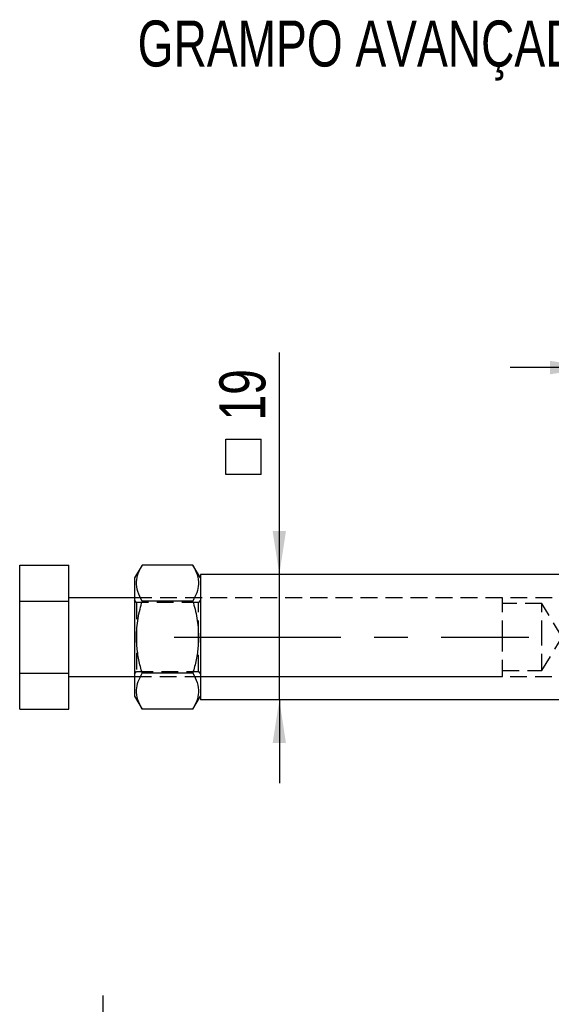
# Model space of a CAD drawing. Extents: x 101 to 797, y 38 to 582.
# Tile 13 of 25: x 101 to 182, y 333 to 482. Entities that reach past the tile are written whole.
import ezdxf

# ---------------------------------------------------------------- set-up
doc = ezdxf.new("R2010")
doc.units = 0
doc.header["$LTSCALE"] = 2
doc.linetypes.add('CENTERX2', pattern=[20.32, 12.7, -2.54, 2.54, -2.54])
doc.linetypes.add('HIDDEN', pattern=[1.905, 1.27, -0.635])
doc.layers.get('0').update_dxf_attribs({"linetype": 'CONTINUOUS'})
doc.layers.add('FORMATO', color=179, linetype='CONTINUOUS')
doc.styles.add('SLDTEXTSTYLE0', font='TXT', dxfattribs={"width": 0.75})
doc.dimstyles.new('SLDDIMSTYLE0', dxfattribs={"dimtxt": 7, "dimasz": 6.604, "dimexe": 0, "dimexo": 0.0625, "dimgap": 1.75, "dimtad": 1, "dimdec": 0, "dimrnd": 1e-09, "dimzin": 12, "dimtxsty": 'SLDTEXTSTYLE0', "dimsah": 1, "dimcen": 0.09, "dimazin": 3, "dimtfac": 1, "dimtdec": 0, "dimtmove": 0, "dimatfit": 3, "dimtolj": 1, "dimtzin": 12})
doc.dimstyles.new('SLDDIMSTYLE1', dxfattribs={"dimtxt": 7, "dimasz": 6.604, "dimexe": 0, "dimexo": 0.0625, "dimgap": 1.75, "dimtad": 1, "dimdec": 3, "dimrnd": 1e-09, "dimzin": 12, "dimtxsty": 'SLDTEXTSTYLE0', "dimsah": 1, "dimcen": 0.09, "dimazin": 3, "dimtfac": 1, "dimtdec": 3, "dimtmove": 0, "dimatfit": 3, "dimtolj": 1, "dimtzin": 12})

# ---------------------------------------------------------------- blocks, each defined once
blk = doc.blocks.new('SW_SYMBOL_MOD_BOX')
at = {"layer": 'FORMATO', "color": 0}
for p, q in [((400, 400), (400, 1600)), ((400, 1600), (1600, 1600)), ((1600, 1600), (1600, 400)), ((400, 400), (1600, 400))]:
    blk.add_line(p, q, dxfattribs=at)
blk = doc.blocks.new('_D')
at = {"layer": 'FORMATO'}
for p, q in [((140.72, 397.99), (140.72, 431.77)), ((140.72, 378.94), (140.72, 397.99)), ((140.72, 378.94), (140.72, 366.24))]:
    blk.add_line(p, q, dxfattribs=at)
for points in [[(140.72, 397.99), (141.73, 404.59), (139.7, 404.59)], [(140.72, 378.94), (139.7, 372.34), (141.73, 372.34)]]:
    blk.add_solid(points, dxfattribs=at)
at = {"layer": 'FORMATO', "xscale": 0.004470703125, "yscale": 0.004470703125, "zscale": 0.004470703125, "rotation": 90}
blk.add_blockref('SW_SYMBOL_MOD_BOX', (139.75, 411.42), dxfattribs=at)
at = {"layer": 'FORMATO', "insert": (131.59, 421.42), "char_height": 7, "attachment_point": 1, "rotation": 90, "style": 'SLDTEXTSTYLE0'}
blk.add_mtext('19', dxfattribs=at)
blk = doc.blocks.new('_D_1')
at = {"layer": 'FORMATO'}
for p, q in [((188.54, 412.96), (188.54, 431.47)), ((198.07, 412.96), (198.07, 431.47)), ((188.54, 429.47), (175.84, 429.47)), ((188.54, 429.47), (198.07, 429.47)), ((198.07, 429.47), (216.93, 429.47))]:
    blk.add_line(p, q, dxfattribs=at)
for points in [[(188.54, 429.47), (181.94, 430.49), (181.94, 428.45)], [(198.07, 429.47), (204.67, 428.45), (204.67, 430.49)]]:
    blk.add_solid(points, dxfattribs=at)
at = {"layer": 'FORMATO', "insert": (198.83, 438.49), "char_height": 7, "attachment_point": 1, "style": 'SLDTEXTSTYLE0'}
blk.add_mtext('9,53', dxfattribs=at)
blk = doc.blocks.new('_D_4')
at = {"layer": 'FORMATO'}
for p, q in [((113.93, 273.6), (113.93, 333.96)), ((126.7, 273.6), (111.93, 273.6)), ((113.93, 261.6), (113.93, 273.6)), ((126.7, 261.6), (111.93, 261.6)), ((113.93, 261.6), (113.93, 248.9))]:
    blk.add_line(p, q, dxfattribs=at)
for points in [[(113.93, 273.6), (114.94, 280.2), (112.91, 280.2)], [(113.93, 261.6), (112.91, 255), (114.94, 255)]]:
    blk.add_solid(points, dxfattribs=at)
at = {"layer": 'FORMATO', "char_height": 7, "attachment_point": 1, "rotation": 90, "style": 'SLDTEXTSTYLE0'}
for s, insert in [('X1,75', (104.9, 310.17)), ('12', (104.9, 299.82)), ('M', (104.9, 291.25))]:
    blk.add_mtext(s, dxfattribs=dict(at, insert=insert))

msp = doc.modelspace()

# ---------------------------------------------------------------- linework, layer by layer
at = {"color": 7, "linetype": 'CONTINUOUS'}
for p, q in [((101.1975, 399.4343), (108.6975, 399.4343)), ((101.1975, 393.9494), (101.1975, 399.4343)), ((108.6975, 393.9494), (108.6975, 399.4343)), ((119.8346, 399.4343), (118.6975, 397.4646)), ((127.5603, 399.4343), (119.8346, 399.4343)), ((128.6975, 397.4646), (127.5603, 399.4343)), ((118.6975, 397.4646), (118.6975, 388.4646)), ((183.5399, 397.9896), (128.6975, 397.9896)), ((128.6975, 397.9896), (128.6975, 378.9396)), ((101.1975, 393.9494), (108.6975, 393.9494)), ((101.1975, 382.9798), (101.1975, 393.9494)), ((118.6975, 394.4646), (108.6975, 394.4646)), ((108.6975, 382.9798), (108.6975, 393.9494)), ((127.5603, 393.9494), (119.8346, 393.9494)), ((118.6975, 388.4646), (118.6975, 379.4646)), ((101.1975, 377.495), (101.1975, 382.9798)), ((101.1975, 382.9798), (108.6975, 382.9798)), ((108.6975, 377.495), (108.6975, 382.9798)), ((108.6975, 382.4646), (118.6975, 382.4646)), ((127.5603, 382.9798), (119.8346, 382.9798)), ((118.6975, 379.4646), (119.8346, 377.495)), ((127.5603, 377.495), (128.6975, 379.4646)), ((101.1975, 377.495), (108.6975, 377.495)), ((127.5603, 377.495), (119.8346, 377.495)), ((183.5399, 378.9396), (128.6975, 378.9396))]:
    msp.add_line(p, q, dxfattribs=at)
at = {"color": 7, "linetype": 'HIDDEN'}
for p, q in [((193.6975, 394.4646), (118.6975, 394.4646)), ((118.9645, 393.7146), (118.6975, 394.096)), ((128.6975, 394.096), (128.4304, 393.7146)), ((174.6975, 394.4646), (128.6975, 394.4646)), ((174.6975, 388.4646), (174.6975, 394.4646)), ((118.9645, 393.7146), (118.9645, 383.2146)), ((128.4304, 393.7146), (118.9645, 393.7146)), ((128.4304, 388.4646), (128.4304, 393.7146)), ((180.6975, 393.5646), (174.6975, 393.5646)), ((180.6975, 388.4646), (180.6975, 393.5646)), ((183.7619, 388.4646), (180.6975, 393.5646)), ((128.4304, 383.2146), (128.4304, 388.4646)), ((174.6975, 382.4646), (174.6975, 388.4646)), ((180.6975, 383.3646), (180.6975, 388.4646)), ((180.6975, 383.3646), (183.7619, 388.4646)), ((118.6975, 382.8332), (118.9645, 383.2146)), ((118.6975, 382.4646), (193.6975, 382.4646)), ((118.9645, 383.2146), (128.4304, 383.2146)), ((128.4304, 383.2146), (128.6975, 382.8332)), ((128.6975, 382.4646), (174.6975, 382.4646)), ((174.6975, 383.3646), (180.6975, 383.3646))]:
    msp.add_line(p, q, dxfattribs=at)
at = {"color": 7, "linetype": 'CONTINUOUS'}
for points, knots in [([(119.8346, 393.9494), (119.5896, 394.4255), (119.0941, 395.3879), (118.9128, 396.8138), (119.1789, 398.1769), (119.6147, 399.0126), (119.8346, 399.4343)], [0, 0, 0, 0, 0.26460591, 0.53494973, 0.76534414, 1, 1, 1, 1]), ([(127.5603, 399.4343), (127.8054, 398.9582), (128.3008, 397.9958), (128.4821, 396.5699), (128.216, 395.2068), (127.7802, 394.3711), (127.5603, 393.9494)], [0, 0, 0, 0, 0.2646058, 0.53494962, 0.76534407, 1, 1, 1, 1]), ([(119.8346, 382.9798), (119.6554, 383.6539), (119.2953, 385.0084), (118.9673, 387.3229), (118.9718, 389.9247), (119.3584, 392.212), (119.7229, 393.5416), (119.8346, 393.9494)], [0, 0, 0, 0, 0.1879054, 0.37753056, 0.62838405, 0.88601418, 1, 1, 1, 1]), ([(127.5603, 393.9494), (127.6721, 393.5416), (128.0302, 392.2349), (128.4206, 389.949), (128.4311, 387.3536), (128.1011, 385.0153), (127.7412, 383.6607), (127.5603, 382.9798)], [0, 0, 0, 0, 0.11398627, 0.36518884, 0.62246726, 0.8102115, 1, 1, 1, 1]), ([(119.8346, 377.495), (119.5896, 377.971), (119.0941, 378.9334), (118.9128, 380.3594), (119.1789, 381.7225), (119.6147, 382.5581), (119.8346, 382.9798)], [0, 0, 0, 0, 0.26460587, 0.53494964, 0.76534412, 1, 1, 1, 1]), ([(127.5603, 382.9798), (127.8054, 382.5037), (128.3008, 381.5413), (128.4821, 380.1154), (128.216, 378.7523), (127.7802, 377.9166), (127.5603, 377.495)], [0, 0, 0, 0, 0.26460592, 0.53494962, 0.76534401, 1, 1, 1, 1])]:
    msp.add_open_spline(points, degree=3, knots=knots, dxfattribs=at)
at = {"layer": 'FORMATO', "linetype": 'CENTERX2'}
msp.add_line((124.6975, 388.4646), (178.6975, 388.4646), dxfattribs=at)

# ---------------------------------------------------------------- texts
at = {"layer": 'FORMATO', "insert": (119.1569, 482.2651), "char_height": 7, "attachment_point": 1, "style": 'SLDTEXTSTYLE0'}
msp.add_mtext('GRAMPO AVANÇADO', dxfattribs=at)

# ---------------------------------------------------------------- dimensions: what is measured, and where the dimension line sits
at = {"layer": 'FORMATO'}
dim = msp.add_linear_dim(base=(198.0699, 429.4697), p1=(188.5399, 410.9646), p2=(198.0699, 410.9646), dimstyle='SLDDIMSTYLE1', dxfattribs=at)
dim.commit()
dim.dimension.update_dxf_attribs({"geometry": '_D_1', "text_midpoint": (207.8821, 429.4697), "dimtype": 160})
for base, p1, p2, text, dimstyle, picture, middle in [((140.7187, 397.9896), (128.6975, 378.9396), (128.6975, 397.9896), '{\\fGDT;o}<>', 'SLDDIMSTYLE0', '_D', (140.7187, 421.5946)), ((113.9261, 273.599), (128.6975, 261.599), (128.6975, 273.599), 'M<>X1,75', 'SLDDIMSTYLE1', '_D_4', (113.9261, 312.6005))]:
    dim = msp.add_linear_dim(base=base, p1=p1, p2=p2, angle=90, text=text, dimstyle=dimstyle, dxfattribs=at)
    dim.commit()
    dim.dimension.update_dxf_attribs({"geometry": picture, "text_midpoint": middle, "dimtype": 160})

doc.saveas('drawing.dxf')
